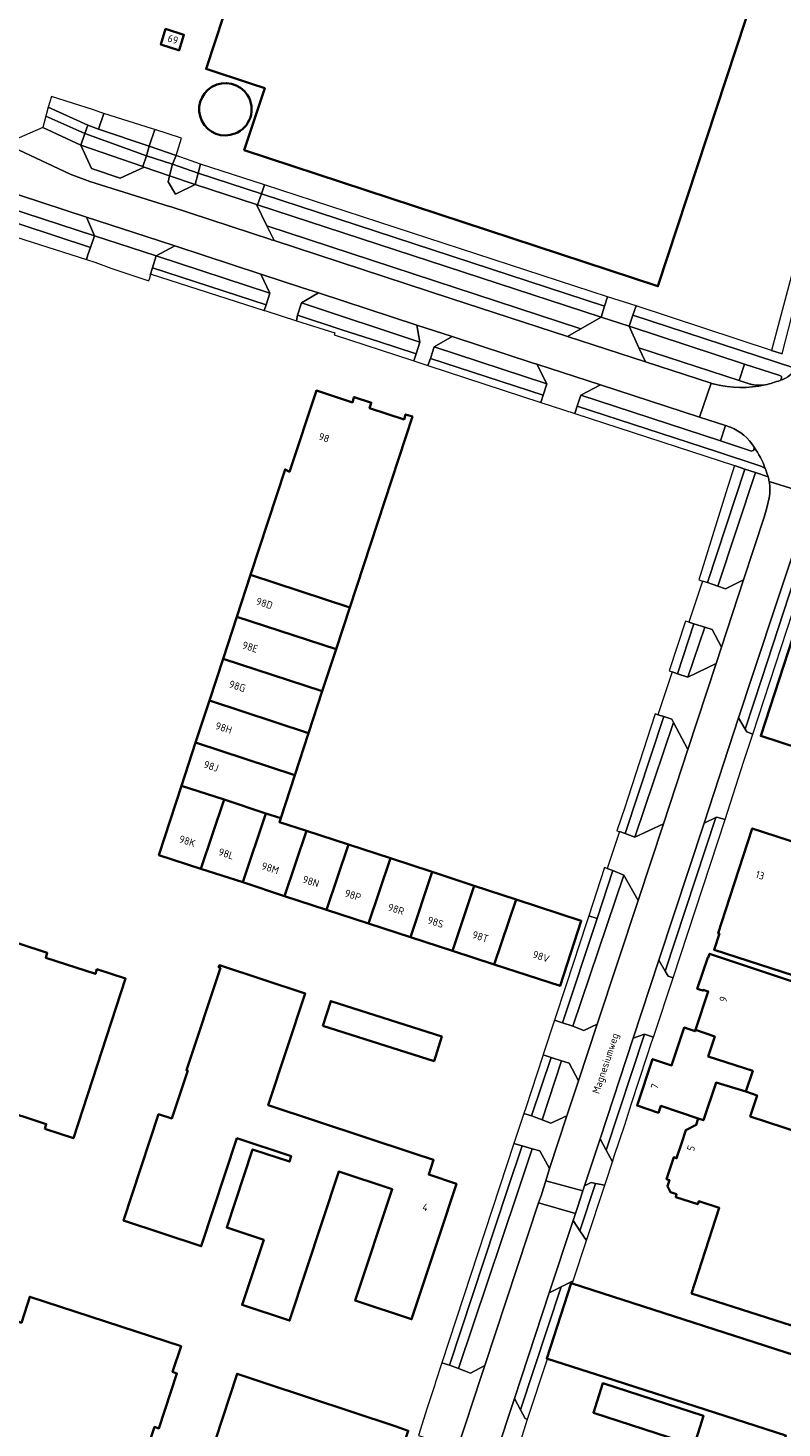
# Model space of a CAD drawing. Header units: metres. Extents: x 152391 to 157968, y 462336 to 467280.
# Tile 76 of 256: x 153194 to 153331, y 464246 to 464500. Entities that reach past the tile are written whole.
import ezdxf
from ezdxf.enums import TextEntityAlignment as Align

# ---------------------------------------------------------------- set-up
doc = ezdxf.new("R2010")
doc.units = ezdxf.units.M
doc.header["$LTSCALE"] = 0.75
for name, color, linetype, lineweight in [('B-WE-GR-BEPLANTING_CULTUUR_BODEMBEDEKKER-GV', 251, 'Continuous', 18), ('B-WE-GR-GROENVOORZIENING-GV', 251, 'Continuous', 18), ('B-WE-GR-HAAG-GV', 251, 'Continuous', 13), ('B-WE-OG-BEBOUWING-GV', 6, 'Continuous', 35), ('B-WE-OG-BEBOUWING-T18', 1, 'Continuous', 18), ('B-WE-OG-BEBOUWING_OPSLAGTANK-GV', 6, 'Continuous', 35), ('B-WE-OG-TERREIN_CULTUURSCHEIDING-GV', 251, 'Continuous', 18), ('B-WE-OG-TOPOGRAFIE-T18', 1, 'Continuous', 18), ('B-WE-VH-VERHARDING_ASFALT-GV', 251, 'Continuous', 18), ('B-WE-VH-VERHARDING_BETONSTRAATSTEEN-GV', 251, 'Continuous', 18), ('B-WE-VH-VERHARDING_STRAATBAKSTEEN-GV', 251, 'Continuous', 18), ('B-WE-VH-VERHARDING_TEGEL-GV', 251, 'Continuous', 18)]:
    doc.layers.add(name, color=color, linetype=linetype, lineweight=lineweight)
doc.styles.add('NLCS-ISO-M750-T18', font='NLCS-ISO.ttf', dxfattribs={"height": 1.35})

msp = doc.modelspace()

# ---------------------------------------------------------------- linework, layer by layer
at = {"layer": 'B-WE-GR-BEPLANTING_CULTUUR_BODEMBEDEKKER-GV'}
for points in [[(153216.12, 464478.35), (153217.16, 464481.38), (153216.72, 464481.52), (153207.94, 464484.33), (153206.97, 464481.49)], [(153289.72, 464319.68), (153291.17, 464319.16), (153297.42, 464338.11), (153295.92, 464338.61), (153295.51, 464337.35), (153291.83, 464326.06)], [(153284.15, 464302.74), (153285.54, 464302.28), (153289.1, 464312.91), (153287.66, 464313.4), (153287.6, 464313.2), (153284.49, 464303.73)], [(153269.26, 464257.46), (153270.65, 464257.03), (153281.12, 464288.73), (153283.8, 464296.85), (153282.33, 464297.3)]]:
    msp.add_lwpolyline(points, close=True, dxfattribs=at)
at = {"layer": 'B-WE-GR-GROENVOORZIENING-GV'}
msp.add_lwpolyline([(153336.95, 464410.92), (153333.27, 464399.86), (153327.3, 464381.72), (153324.28, 464372.54), (153324.58, 464372), (153325.67, 464371.63), (153332.89, 464393.64), (153333.28, 464394.74), (153337.82, 464408.71), (153339.48, 464413.95), (153339.51, 464414.05), (153339.02, 464414.21)], dxfattribs=at)
for points in [[(153320.65, 464356.08), (153319.18, 464356.55), (153318.98, 464356.48), (153309.77, 464328.55), (153310.31, 464327.66), (153311.24, 464327.35)], [(153299.09, 464296.05), (153300.21, 464293.95), (153300.53, 464294.95), (153302.46, 464300.66), (153303.69, 464304.55), (153306.46, 464313), (153307.37, 464315.77), (153307.64, 464316.59), (153306.01, 464317.15)], [(153294.3, 464281.43), (153295.52, 464279.67), (153298.84, 464289.69), (153297.15, 464290.02)], [(153293.09, 464272.31), (153290.93, 464271.23), (153283.54, 464248.91), (153284.38, 464247.36), (153284.78, 464247.2), (153288.41, 464258.17), (153288.28, 464258.22), (153292.75, 464271.89), (153292.93, 464271.83)]]:
    msp.add_lwpolyline(points, close=True, dxfattribs=at)
at = {"layer": 'B-WE-GR-HAAG-GV'}
msp.add_lwpolyline([(153336.95, 464410.92), (153333.27, 464399.86), (153327.3, 464381.72), (153324.28, 464372.54), (153324.58, 464372), (153325.67, 464371.63), (153332.89, 464393.64), (153333.28, 464394.74), (153337.82, 464408.71), (153339.48, 464413.95), (153339.51, 464414.05)], dxfattribs=at)
for points in [[(153311.24, 464327.35), (153320.65, 464356.08), (153319.18, 464356.55), (153318.98, 464356.48), (153309.77, 464328.55), (153310.31, 464327.66)], [(153300.21, 464293.95), (153300.53, 464294.95), (153302.46, 464300.66), (153303.69, 464304.55), (153306.46, 464313), (153307.37, 464315.77), (153307.64, 464316.59), (153306.01, 464317.15), (153299.09, 464296.05)], [(153294.3, 464281.43), (153295.52, 464279.67), (153298.84, 464289.69), (153297.15, 464290.02)], [(153293.09, 464272.31), (153290.93, 464271.23), (153283.54, 464248.91), (153284.38, 464247.36), (153284.78, 464247.2), (153288.41, 464258.17), (153288.28, 464258.22), (153292.75, 464271.89), (153292.93, 464271.83)]]:
    msp.add_lwpolyline(points, close=True, dxfattribs=at)
at = {"layer": 'B-WE-OG-BEBOUWING-GV'}
msp.add_lwpolyline([(153245.44, 464550.03), (153226.47, 464492.41), (153234.7, 464489.7), (153237.11, 464488.9), (153233.41, 464477.65), (153308.47, 464452.95), (153326.18, 464506.8)], dxfattribs=at)
for points in [[(153222.43, 464498.61), (153219.12, 464499.66), (153218.25, 464496.84), (153221.49, 464495.82), (153221.59, 464495.79), (153222.46, 464498.6)], [(153234.54, 464400.53), (153252.55, 464394.62), (153263.91, 464429.28), (153262.67, 464429.67), (153262.41, 464428.77), (153256.15, 464430.79), (153256.44, 464431.72), (153256.46, 464431.79), (153253.33, 464432.8), (153253.31, 464432.74), (153253.01, 464431.84), (153246.49, 464433.98), (153241.59, 464419.26), (153240.8, 464419.69)], [(153418.05, 464378.27), (153358.44, 464397.73), (153337.92, 464404.42), (153327.12, 464371.3), (153406.73, 464345.19), (153406.39, 464344.15), (153409.34, 464343.18), (153409.68, 464344.22), (153412.47, 464343.31), (153423.31, 464376.55)], [(153232.05, 464392.92), (153250.06, 464387.01), (153252.55, 464394.62), (153234.54, 464400.53)], [(153250.06, 464387.01), (153232.05, 464392.92), (153229.56, 464385.3), (153247.56, 464379.4)], [(153227.07, 464377.69), (153245.07, 464371.79), (153247.56, 464379.4), (153229.56, 464385.3)], [(153227.07, 464377.69), (153224.58, 464370.08), (153242.57, 464364.18), (153245.07, 464371.79)], [(153229.73, 464359.72), (153237.33, 464357.22), (153240.01, 464356.35), (153242.57, 464364.18), (153224.58, 464370.08), (153222.02, 464362.24)], [(153225.52, 464347.18), (153229.73, 464359.72), (153222.02, 464362.24), (153217.91, 464349.66)], [(153233.13, 464344.7), (153237.33, 464357.22), (153229.73, 464359.72), (153225.52, 464347.18)], [(153244.7, 464354.03), (153239.78, 464355.65), (153240.01, 464356.35), (153237.33, 464357.22), (153233.13, 464344.7), (153240.73, 464342.21)], [(153248.34, 464339.73), (153252.3, 464351.55), (153244.7, 464354.03), (153240.73, 464342.21)], [(153344.92, 464347.27), (153343.04, 464347.88), (153343.31, 464348.72), (153325.57, 464354.5), (153320.71, 464339.57), (153319.37, 464335.46), (153319.61, 464335.38), (153318.67, 464332.47), (153351.37, 464321.83), (153358.49, 464343.7), (153345.17, 464348.04)], [(153259.91, 464349.06), (153252.3, 464351.55), (153248.34, 464339.73), (153255.95, 464337.24)], [(153263.55, 464334.76), (153267.51, 464346.58), (153259.91, 464349.06), (153255.95, 464337.24)], [(153271.16, 464332.28), (153275.12, 464344.09), (153267.51, 464346.58), (153263.55, 464334.76)], [(153278.76, 464329.79), (153282.72, 464341.6), (153275.12, 464344.09), (153271.16, 464332.28)], [(153282.72, 464341.6), (153278.76, 464329.79), (153290.7, 464325.9), (153294.55, 464337.73)], [(153197.18, 464299.95), (153202.41, 464298.24), (153211.87, 464327.21), (153206.66, 464328.92), (153206.38, 464328.06), (153197.36, 464331.02), (153197.65, 464331.87), (153187.65, 464335.15), (153187.37, 464334.3), (153178.33, 464337.25), (153178.61, 464338.1), (153173.39, 464339.79), (153163.91, 464310.8), (153169.16, 464309.1), (153169.43, 464309.96), (153178.46, 464307.01), (153178.18, 464306.15), (153188.18, 464302.88), (153188.43, 464303.74), (153197.46, 464300.8)], [(153325.23, 464302.19), (153343.15, 464296.31), (153351.1, 464320.67), (153317.84, 464331.72), (153317.61, 464331.02), (153317.51, 464331.06), (153315.6, 464325.38), (153316.63, 464325.04), (153316.67, 464325.16), (153317.61, 464324.85), (153315.27, 464317.9), (153318.79, 464316.7), (153317.6, 464313.1), (153325.68, 464310.47), (153324.44, 464306.69), (153326.45, 464306.02)], [(153264.23, 464295.45), (153237.74, 464304.21), (153244.46, 464324.52), (153228.88, 464329.64), (153228.75, 464329.29), (153229.08, 464329.17), (153222.91, 464310.59), (153223.14, 464310.51), (153220.23, 464301.82), (153217.86, 464302.58), (153211.51, 464283.27), (153225.6, 464278.63), (153232.08, 464298.23), (153241.94, 464294.97), (153241.62, 464294), (153234.92, 464296.21), (153230.21, 464282), (153236.92, 464279.78), (153233.01, 464267.97), (153241.61, 464265.13), (153250.56, 464292.19), (153260.24, 464288.98), (153253.54, 464268.74), (153263.75, 464265.36), (153268.74, 464280.45), (153271.89, 464289.97), (153266.87, 464291.63), (153267.75, 464294.29)], [(153247.64, 464318.64), (153267.85, 464312.24), (153269.23, 464316.69), (153249.1, 464323.15)], [(153315.78, 464301.81), (153316.71, 464301.5), (153319.01, 464308.34), (153324.44, 464306.69), (153325.68, 464310.47), (153317.6, 464313.1), (153318.79, 464316.7), (153315.27, 464317.9), (153315.2, 464317.67), (153313.24, 464318.32), (153310.94, 464311.45), (153307.5, 464312.61), (153304.67, 464304.15), (153308.56, 464302.85), (153308.98, 464304.1)], [(153312.72, 464297.27), (153311.86, 464294.61), (153311.34, 464294.78), (153310.05, 464290.78), (153310.55, 464290.62), (153310.18, 464289.5), (153310.74, 464288.42), (153311.86, 464288.06), (153311.7, 464287.54), (153315.69, 464286.26), (153315.86, 464286.78), (153319.58, 464285.58), (153314.57, 464270.06), (153332.68, 464264.23), (153340.54, 464288.3), (153343.15, 464296.31), (153325.23, 464302.19), (153326.45, 464306.02), (153324.44, 464306.69), (153319.01, 464308.34), (153316.71, 464301.5), (153315.78, 464301.81), (153315.41, 464300.66), (153313.51, 464299.71)], [(153189.72, 464254.73), (153186.78, 464245.71), (153185.92, 464245.98), (153180.35, 464228.88), (153185.56, 464227.15), (153185.84, 464228.01), (153194.89, 464225.06), (153194.6, 464224.21), (153209.35, 464219.41), (153211.84, 464227.01), (153211.05, 464227.27), (153212.45, 464231.55), (153213.24, 464231.29), (153214.95, 464236.52), (153214.16, 464236.78), (153217.11, 464245.8), (153217.9, 464245.54), (153221.17, 464255.53), (153220.38, 464255.79), (153221.92, 464260.47), (153194.48, 464269.46), (153192.96, 464264.73), (153192.14, 464264.99), (153188.87, 464255.01)], [(153365.2, 464248.56), (153360.25, 464250.15), (153340.73, 464256.44), (153292.93, 464271.83), (153292.75, 464271.89), (153288.28, 464258.22), (153288.41, 464258.17), (153298.83, 464254.82), (153331.69, 464244.25), (153329.28, 464236.88), (153360.62, 464226.79), (153362.69, 464226.13), (153362.68, 464226.08), (153372.63, 464222.92), (153375.79, 464232.54), (153361.48, 464237.15)], [(153228.18, 464243.44), (153259.18, 464233.07), (153263.16, 464245.13), (153260.79, 464245.92), (153237.19, 464253.76), (153232.1, 464255.46)], [(153315.05, 464242.43), (153316.76, 464247.82), (153298.49, 464253.77), (153296.76, 464248.39)]]:
    msp.add_lwpolyline(points, close=True, dxfattribs=at)
at = {"layer": 'B-WE-OG-BEBOUWING_OPSLAGTANK-GV'}
for points in [[(153227.54, 464489.14, 0.926243), (153231.72, 464480.66)], [(153234.01, 464487.61, 0.408908), (153227.54, 464489.14)], [(153231.72, 464480.66, 0.471046), (153234.01, 464487.61)]]:
    msp.add_lwpolyline(points, format="xyb", dxfattribs=at)
at = {"layer": 'B-WE-OG-TERREIN_CULTUURSCHEIDING-GV'}
for points in [[(153203.72, 464478.54), (153205.68, 464474.3), (153210.9, 464472.57), (153215.26, 464474.58), (153214.99, 464474.67)], [(153220.94, 464469.63), (153224.46, 464471.42), (153219.84, 464473), (153219.6, 464471.92)], [(153298.15, 464447.33), (153235.83, 464467.7), (153235.61, 464467.77), (153237.49, 464463.92), (153294.48, 464445.21)], [(153238.05, 464451.7), (153236.38, 464455.16), (153220.99, 464460.19), (153220.81, 464460.25), (153217.4, 464458.44)], [(153265.27, 464442.78), (153264.71, 464445.89), (153246.86, 464451.73), (153243.8, 464449.91)], [(153324.2, 464438.81), (153303.22, 464445.67), (153305.03, 464441.77), (153323.2, 464435.84)], [(153288.29, 464435.21), (153286.47, 464438.78), (153285.84, 464438.98), (153271.12, 464443.8), (153267.85, 464441.93)], [(153294.47, 464433.17), (153319.82, 464424.87), (153320.75, 464427.64), (153315.99, 464429.18), (153298.04, 464435.02)], [(153317.48, 464399.12), (153324.26, 464419.75), (153322.34, 464420.37), (153320.8, 464415.42), (153315.89, 464399.63), (153316.57, 464399.41)], [(153315, 464391.65), (153314.08, 464391.94), (153313.46, 464392.15), (153310.53, 464383.1), (153311.07, 464382.9), (153312.02, 464382.55)], [(153316.95, 464391.03), (153313.89, 464381.96), (153319.02, 464384.46), (153320.01, 464387.39), (153318.32, 464390.61)], [(153308.45, 464375.13), (153307.99, 464375.28), (153303, 464359.96), (153302.45, 464358.3), (153301.03, 464354.05), (153301.48, 464353.91), (153302.51, 464353.57), (153309.52, 464374.8)], [(153309.45, 464355.35), (153313.87, 464368.79), (153311.28, 464373.74), (153304.28, 464352.92)], [(153302.27, 464346.01), (153293.01, 464318.57), (153295, 464317.81), (153297.43, 464318.93), (153304.85, 464341.41)], [(153300.31, 464346.86), (153299.28, 464347.22), (153298.78, 464347.39), (153295.92, 464338.61), (153297.42, 464338.11)], [(153287.45, 464301.56), (153289.04, 464300.94), (153291.96, 464302.29), (153294.04, 464308.64), (153292.38, 464311.86), (153290.98, 464312.29)], [(153286.8, 464286.49), (153287.31, 464287.94), (153287.65, 464288.97), (153288.14, 464290.5), (153288.81, 464292.71), (153287.05, 464295.92), (153285.66, 464296.31), (153282.92, 464288.14), (153272.27, 464256.4), (153274.48, 464255.59), (153277.03, 464256.96)]]:
    msp.add_lwpolyline(points, close=True, dxfattribs=at)
for points in [[(153177.35, 464474.3), (153175.78, 464474.7), (153175.08, 464474.14), (153174.55, 464472.44), (153206.25, 464462.09), (153204.75, 464465.48), (153204.75, 464465.49), (153184.6, 464472.08)], [(153328.45, 464418.33), (153326.15, 464419.09), (153319.31, 464398.49), (153320.74, 464397.99), (153323.99, 464399.6)], [(153323.99, 464399.6), (153327.74, 464411), (153328.24, 464412.71), (153328.63, 464414.54)]]:
    msp.add_lwpolyline(points, dxfattribs=at)
for points in [[(153328.66, 464417.51, 0.029208), (153328.45, 464418.33)], [(153328.63, 464414.54, 0.102536), (153328.66, 464417.51)]]:
    msp.add_lwpolyline(points, format="xyb", dxfattribs=at)
at = {"layer": 'B-WE-VH-VERHARDING_ASFALT-GV'}
for points in [[(153286.47, 464438.78), (153298.04, 464435.02), (153315.99, 464429.18), (153318.1, 464435.31), (153306.24, 464439.19), (153306.22, 464439.2), (153292.07, 464443.81), (153270.9, 464450.72), (153238.82, 464461.22), (153238.28, 464461.39), (153238.25, 464461.4), (153219.97, 464467.39), (153219.84, 464467.43), (153205.38, 464471.98), (153201.82, 464473.29), (153174.88, 464485.95), (153171.26, 464475.69)], [(153184.6, 464472.08), (153204.75, 464465.49), (153204.76, 464465.49), (153217.82, 464461.22), (153220.81, 464460.25), (153220.99, 464460.19), (153236.38, 464455.16), (153243.95, 464452.68), (153246.86, 464451.73), (153264.71, 464445.89), (153271.12, 464443.8), (153285.84, 464438.98), (153286.47, 464438.78)], [(153318.1, 464435.31), (153315.99, 464429.18), (153320.75, 464427.64)], [(153330.68, 464435.86), (153330.66, 464435.85)], [(153328.23, 464418.97), (153328.45, 464418.33)], [(153337.18, 464414.83), (153328.66, 464417.51)], [(153328.66, 464417.51), (153337.18, 464414.83), (153338.78, 464416.44)], [(153328.63, 464414.54), (153328.24, 464412.71), (153327.74, 464411), (153323.99, 464399.6), (153320.01, 464387.39), (153319.02, 464384.46), (153313.87, 464368.79), (153309.45, 464355.35), (153304.85, 464341.41), (153297.43, 464318.93), (153294.04, 464308.64), (153291.96, 464302.29), (153288.81, 464292.71), (153288.14, 464290.5), (153294.84, 464288.66), (153295.16, 464289.59), (153297.97, 464298.15), (153303.96, 464316.39), (153308.62, 464330.54), (153316.85, 464355.45), (153323.11, 464374.58), (153325.65, 464382.27)], [(153325.65, 464382.27), (153330.47, 464396.87), (153335.4, 464411.78)]]:
    msp.add_lwpolyline(points, dxfattribs=at)
for points in [[(153333.7, 464438.28, -0.183497), (153330.68, 464435.86)], [(153318.72, 464435.15, -0.007967), (153318.1, 464435.31)], [(153327.93, 464435.04, -0.119935), (153318.72, 464435.15)], [(153330.66, 464435.85, -0.031899), (153327.93, 464435.04)], [(153320.75, 464427.64, -0.025463), (153321.64, 464427.33)], [(153321.64, 464427.33, -0.164865), (153325.9, 464423.71)], [(153325.9, 464423.71, -0.069232), (153327.95, 464419.82)], [(153327.95, 464419.82, -0.014174), (153328.23, 464418.97)], [(153328.45, 464418.33, -0.029208), (153328.66, 464417.51)], [(153328.66, 464417.51, -0.102536), (153328.63, 464414.54)]]:
    msp.add_lwpolyline(points, format="xyb", dxfattribs=at)
for points in [[(153293.5, 464284.55), (153293.94, 464285.83), (153294.31, 464286.97), (153294.84, 464288.66), (153288.14, 464290.5), (153287.65, 464288.97), (153287.31, 464287.94), (153286.8, 464286.49)], [(153293.09, 464283.29), (153293.5, 464284.55), (153286.8, 464286.49), (153277.03, 464256.96), (153274.34, 464248.73), (153274.13, 464248.14), (153271.47, 464240.11), (153267.65, 464228.54), (153265.13, 464220.84), (153264.77, 464219.78), (153262.36, 464212.51), (153256.72, 464195.38), (153263.32, 464193.12), (153271.81, 464218.81), (153279.07, 464240.77), (153282.42, 464251), (153288.75, 464270.17)]]:
    msp.add_lwpolyline(points, close=True, dxfattribs=at)
at = {"layer": 'B-WE-VH-VERHARDING_BETONSTRAATSTEEN-GV'}
for points in [[(153196.83, 464481.74), (153203.72, 464478.54), (153204.48, 464480.67), (153197.39, 464483.84)], [(153204.48, 464480.67), (153205.02, 464482.16), (153197.84, 464485.43), (153197.39, 464483.84)], [(153216.12, 464478.35), (153215.64, 464476.64), (153220.39, 464475.09), (153221.02, 464476.69)], [(153215.26, 464474.58), (153219.84, 464473), (153220.39, 464475.09), (153215.64, 464476.64), (153214.99, 464474.67)], [(153235.83, 464467.7), (153236.5, 464469.71), (153225.02, 464473.46), (153224.46, 464471.42), (153235.61, 464467.77)], [(153237.05, 464471.35), (153225.46, 464475.12), (153225.02, 464473.46), (153236.5, 464469.71)], [(153292.07, 464443.81), (153294.48, 464445.21), (153237.49, 464463.92), (153238.82, 464461.22), (153270.9, 464450.72)], [(153206.29, 464457.32), (153209.36, 464456.18), (153216.08, 464453.93), (153216.1, 464454.01), (153216.13, 464454.08), (153216.46, 464455.1), (153216.36, 464454.96), (153216.31, 464454.98), (153216.73, 464456.31), (153217.4, 464458.44), (153206.25, 464462.09), (153206.25, 464462.08), (153205.52, 464459.99), (153205.04, 464458.67), (153204.78, 464457.8)], [(153237.03, 464448.54), (153237.3, 464448.46), (153242.85, 464446.67), (153243.08, 464447.68), (153243.8, 464449.91), (153246.86, 464451.73), (153243.95, 464452.68), (153236.38, 464455.16), (153238.05, 464451.7), (153237.36, 464449.56)], [(153298.15, 464447.33), (153303.22, 464445.67), (153303.93, 464447.67), (153304.54, 464449.36), (153299.33, 464451.04), (153298.79, 464449.35)], [(153264.71, 464445.89), (153265.27, 464442.78), (153264.58, 464440.66), (153264.16, 464439.37), (153266.74, 464438.52), (153267.17, 464439.82), (153267.85, 464441.93), (153271.12, 464443.8)], [(153287.62, 464433.16), (153287.2, 464431.85), (153293.38, 464429.83), (153293.8, 464431.14), (153294.47, 464433.17), (153298.04, 464435.02), (153286.47, 464438.78), (153288.29, 464435.21)], [(153314.08, 464391.94), (153315, 464391.65), (153316.95, 464391.03), (153318.32, 464390.61), (153320.01, 464387.39), (153323.99, 464399.6), (153320.74, 464397.99), (153319.31, 464398.49), (153317.48, 464399.12), (153316.57, 464399.41)], [(153311.28, 464373.74), (153313.87, 464368.79), (153319.02, 464384.46), (153313.89, 464381.96), (153312.02, 464382.55), (153311.07, 464382.9), (153308.45, 464375.13), (153309.52, 464374.8), (153310.98, 464374.32)], [(153323.11, 464374.58), (153316.85, 464355.45), (153318.98, 464356.48), (153319.18, 464356.55), (153320.65, 464356.08), (153324.04, 464366.7), (153325.67, 464371.63), (153324.58, 464372), (153324.28, 464372.54)], [(153302.27, 464346.01), (153304.85, 464341.41), (153309.45, 464355.35), (153304.28, 464352.92), (153302.51, 464353.57), (153301.48, 464353.91), (153299.28, 464347.22), (153300.31, 464346.86)], [(153311.24, 464327.35), (153310.31, 464327.66), (153309.77, 464328.55), (153308.62, 464330.54), (153303.96, 464316.39), (153306.01, 464317.15), (153307.64, 464316.59)], [(153297.43, 464318.93), (153295, 464317.81), (153293.01, 464318.57), (153291.17, 464319.16), (153289.72, 464319.68), (153287.67, 464313.42), (153287.66, 464313.4), (153289.1, 464312.91), (153290.98, 464312.29), (153292.38, 464311.86), (153294.04, 464308.64)], [(153283.8, 464296.85), (153285.66, 464296.31), (153287.05, 464295.92), (153288.81, 464292.71), (153291.96, 464302.29), (153289.04, 464300.94), (153287.45, 464301.56), (153285.54, 464302.28), (153284.15, 464302.74), (153282.56, 464298.02), (153282.33, 464297.3)], [(153300.21, 464293.95), (153299.09, 464296.05), (153297.97, 464298.15), (153295.16, 464289.59), (153296.33, 464290.17), (153297.15, 464290.02), (153298.84, 464289.69), (153299.02, 464290.25)], [(153294.3, 464281.43), (153293.09, 464283.29), (153288.75, 464270.17), (153290.93, 464271.23), (153293.09, 464272.31), (153295.52, 464279.67)], [(153270.65, 464257.03), (153269.26, 464257.46), (153268.05, 464253.77), (153267.96, 464253.48), (153266.61, 464249.27), (153265, 464244.28), (153266.29, 464243.84), (153268.15, 464243.17), (153270.06, 464242.71), (153271.47, 464240.11), (153274.13, 464248.14), (153274.34, 464248.73), (153277.03, 464256.96), (153274.48, 464255.59), (153272.27, 464256.4)], [(153283.14, 464242.03), (153284.78, 464247.2), (153284.38, 464247.36), (153283.54, 464248.91), (153282.42, 464251), (153279.07, 464240.77), (153281.23, 464241.75), (153282.4, 464242.27)]]:
    msp.add_lwpolyline(points, close=True, dxfattribs=at)
for points in [[(153325.04, 464435.22), (153323.2, 464435.84), (153305.03, 464441.77), (153306.22, 464439.2), (153306.24, 464439.19), (153318.1, 464435.31)], [(153330.58, 464436.73), (153324.2, 464438.81), (153323.2, 464435.84), (153325.04, 464435.22)], [(153326.75, 464434.96), (153327.93, 464435.04)], [(153327.93, 464435.04), (153326.75, 464434.96)], [(153330.66, 464435.85), (153330.68, 464435.86)], [(153320.75, 464427.64), (153319.82, 464424.87), (153325.44, 464423.02), (153325.85, 464423.16), (153325.9, 464423.71)]]:
    msp.add_lwpolyline(points, dxfattribs=at)
for points in [[(153318.1, 464435.31, 0.007967), (153318.72, 464435.15)], [(153318.72, 464435.15, 0.119935), (153327.93, 464435.04)], [(153325.04, 464435.22, 0.020161), (153325.59, 464435.09)], [(153325.59, 464435.09, -0.020161), (153325.04, 464435.22)], [(153325.59, 464435.09, 0.021296), (153326.15, 464435)], [(153326.15, 464435, -0.021296), (153325.59, 464435.09)], [(153326.15, 464435, 0.02478), (153326.75, 464434.96)], [(153326.75, 464434.96, -0.02478), (153326.15, 464435)], [(153327.93, 464435.04, 0.031899), (153330.66, 464435.85)], [(153330.79, 464436.63, 0.17156), (153330.58, 464436.73)], [(153330.68, 464435.86, 0.139479), (153330.87, 464436.11)], [(153330.9, 464436.43, 0.167668), (153330.79, 464436.63)], [(153330.87, 464436.11, 0.15507), (153330.9, 464436.43)], [(153321.64, 464427.33, 0.025463), (153320.75, 464427.64)], [(153325.9, 464423.71, 0.164865), (153321.64, 464427.33)]]:
    msp.add_lwpolyline(points, format="xyb", dxfattribs=at)
at = {"layer": 'B-WE-VH-VERHARDING_STRAATBAKSTEEN-GV'}
for points in [[(153237.49, 464463.92), (153235.61, 464467.77), (153224.46, 464471.42), (153220.94, 464469.63), (153219.6, 464471.92), (153219.84, 464473), (153215.26, 464474.58), (153210.9, 464472.57), (153205.68, 464474.3), (153203.72, 464478.54), (153196.83, 464481.74), (153191.17, 464479.28), (153187.58, 464480.88), (153185.28, 464486.66), (153181.01, 464488.21), (153174.88, 464485.95), (153201.82, 464473.29), (153205.38, 464471.98), (153219.84, 464467.43), (153219.97, 464467.39), (153238.25, 464461.4), (153238.28, 464461.39), (153238.82, 464461.22)], [(153206.01, 464484.95), (153198.4, 464487.39), (153197.84, 464485.43), (153205.02, 464482.16), (153206.97, 464481.49), (153207.94, 464484.33), (153207.38, 464484.51)], [(153217.16, 464481.38), (153216.12, 464478.35), (153221.02, 464476.69), (153222.02, 464479.82)], [(153217.4, 464458.44), (153220.81, 464460.25), (153217.82, 464461.22), (153204.76, 464465.49), (153204.75, 464465.49), (153204.75, 464465.48), (153206.25, 464462.09)], [(153294.48, 464445.21), (153292.07, 464443.81), (153306.22, 464439.2), (153305.03, 464441.77), (153303.22, 464445.67), (153298.15, 464447.33)]]:
    msp.add_lwpolyline(points, close=True, dxfattribs=at)
at = {"layer": 'B-WE-VH-VERHARDING_TEGEL-GV'}
for points in [[(153204.48, 464480.67), (153203.72, 464478.54), (153214.99, 464474.67), (153215.64, 464476.64)], [(153205.02, 464482.16), (153204.48, 464480.67), (153215.64, 464476.64), (153216.12, 464478.35), (153206.97, 464481.49)], [(153220.39, 464475.09), (153225.02, 464473.46), (153225.46, 464475.12), (153221.02, 464476.69)], [(153219.84, 464473), (153224.46, 464471.42), (153225.02, 464473.46), (153220.39, 464475.09)], [(153204.78, 464457.8), (153205.04, 464458.67), (153205.52, 464459.99), (153173.73, 464470.43), (153173.09, 464468.36), (153178.57, 464466.56), (153192.09, 464461.86)], [(153205.52, 464459.99), (153206.25, 464462.08), (153206.25, 464462.09), (153174.55, 464472.44), (153174.37, 464472.5), (153173.73, 464470.43)], [(153237.05, 464471.35), (153236.5, 464469.71), (153298.79, 464449.35), (153298.15, 464447.33), (153298.79, 464449.35), (153299.33, 464451.04)], [(153298.79, 464449.35), (153236.5, 464469.71), (153235.83, 464467.7), (153298.15, 464447.33)], [(153216.73, 464456.31), (153237.36, 464449.56), (153238.05, 464451.7), (153217.4, 464458.44)], [(153335.69, 464458.81), (153333.91, 464459.4), (153329.1, 464441.29), (153331.04, 464440.65)], [(153216.73, 464456.31), (153216.31, 464454.98), (153216.36, 464454.96), (153216.46, 464455.1), (153216.5, 464455.15), (153237.03, 464448.54), (153237.36, 464449.56)], [(153264.58, 464440.66), (153265.27, 464442.78), (153243.8, 464449.91), (153243.08, 464447.68), (153251.13, 464445.05), (153257.76, 464442.88)], [(153264.16, 464439.37), (153264.58, 464440.66), (153257.76, 464442.88), (153251.13, 464445.05), (153243.08, 464447.68), (153242.85, 464446.67), (153249.82, 464444.48), (153249.71, 464444.14), (153263.79, 464439.49)], [(153287.2, 464431.85), (153287.62, 464433.16), (153267.17, 464439.82), (153266.74, 464438.52)], [(153267.17, 464439.82), (153287.62, 464433.16), (153288.29, 464435.21), (153267.85, 464441.93)], [(153324.26, 464419.75), (153317.48, 464399.12), (153319.31, 464398.49), (153326.15, 464419.09)], [(153313.89, 464381.96), (153316.95, 464391.03), (153315, 464391.65), (153312.02, 464382.55)], [(153311.28, 464373.74), (153310.98, 464374.32), (153309.52, 464374.8), (153302.51, 464353.57), (153304.28, 464352.92)], [(153309.77, 464328.55), (153318.98, 464356.48), (153316.85, 464355.45), (153308.62, 464330.54)], [(153291.17, 464319.16), (153293.01, 464318.57), (153302.27, 464346.01), (153300.31, 464346.86), (153297.42, 464338.11)], [(153299.09, 464296.05), (153306.01, 464317.15), (153303.96, 464316.39), (153297.97, 464298.15)], [(153289.1, 464312.91), (153285.54, 464302.28), (153287.45, 464301.56), (153290.98, 464312.29)], [(153281.12, 464288.73), (153270.65, 464257.03), (153272.27, 464256.4), (153282.92, 464288.14), (153285.66, 464296.31), (153283.8, 464296.85)], [(153293.5, 464284.55), (153293.09, 464283.29), (153294.3, 464281.43), (153297.15, 464290.02), (153296.33, 464290.17), (153295.16, 464289.59), (153294.84, 464288.66), (153294.31, 464286.97), (153293.94, 464285.83)], [(153288.75, 464270.17), (153282.42, 464251), (153283.54, 464248.91), (153290.93, 464271.23)]]:
    msp.add_lwpolyline(points, close=True, dxfattribs=at)
for points in [[(153333.14, 464438.12), (153303.93, 464447.67), (153303.22, 464445.67), (153324.2, 464438.81), (153330.58, 464436.73)], [(153331.04, 464440.65), (153329.1, 464441.29), (153304.54, 464449.36), (153303.93, 464447.67), (153333.14, 464438.12)], [(153325.9, 464423.71), (153325.85, 464423.16), (153325.44, 464423.02), (153319.82, 464424.87), (153294.47, 464433.17), (153293.8, 464431.14), (153319.08, 464422.91), (153327.3, 464420.2), (153327.39, 464420.16), (153327.48, 464420.11), (153327.95, 464419.82)], [(153327.95, 464419.82), (153327.48, 464420.11), (153327.39, 464420.16), (153327.3, 464420.2), (153319.08, 464422.91), (153293.8, 464431.14), (153293.38, 464429.83), (153322.34, 464420.37), (153324.26, 464419.75)], [(153324.26, 464419.75), (153326.15, 464419.09), (153328.45, 464418.33), (153328.23, 464418.97)], [(153335.4, 464411.78), (153330.47, 464396.87), (153325.65, 464382.27), (153323.11, 464374.58), (153324.28, 464372.54), (153327.3, 464381.72), (153333.27, 464399.86), (153336.95, 464410.92)]]:
    msp.add_lwpolyline(points, dxfattribs=at)
for points in [[(153330.68, 464435.86, 0.183497), (153333.7, 464438.28)], [(153330.58, 464436.73, -0.17156), (153330.79, 464436.63)], [(153330.87, 464436.11, -0.139479), (153330.68, 464435.86)], [(153330.79, 464436.63, -0.167668), (153330.9, 464436.43)], [(153330.9, 464436.43, -0.15507), (153330.87, 464436.11)], [(153327.95, 464419.82, 0.069232), (153325.9, 464423.71)], [(153328.23, 464418.97, 0.014174), (153327.95, 464419.82)]]:
    msp.add_lwpolyline(points, format="xyb", dxfattribs=at)

# ---------------------------------------------------------------- texts
at = {"layer": 'B-WE-OG-BEBOUWING-T18', "style": 'NLCS-ISO-M750-T18'}
for s, rotation, p in [('69', 342.4, (153220.45, 464497.77)), ('98', 341.6, (153247.87, 464425.45)), ('98D', 341.9, (153237.06, 464395.37)), ('98E', 341.9, (153234.46, 464387.43)), ('98G', 341.9, (153232.14, 464380.32)), ('98H', 341.9, (153229.67, 464372.75)), ('98J', 341.9, (153227.39, 464365.78)), ('98K', 341.9, (153223.06, 464352.19)), ('98L', 341.9, (153230.14, 464349.88)), ('98M', 341.9, (153238.11, 464347.28)), ('98N', 341.9, (153245.49, 464344.87)), ('13', 341.9, (153327, 464345.98)), ('98P', 341.9, (153253.12, 464342.37)), ('98R', 341.9, (153260.95, 464339.82)), ('98S', 341.9, (153268.12, 464337.47)), ('98T', 341.9, (153276.24, 464334.83)), ('98V', 341.9, (153287.28, 464331.22)), ('9', 71.5, (153320.33, 464323.48)), ('7', 71.5, (153307.88, 464307.65)), ('5', 72.1, (153314.47, 464296.42)), ('4', 341.7, (153266.27, 464285.7))]:
    msp.add_text(s, height=1.35, rotation=rotation, dxfattribs=at).set_placement(p, align=Align.MIDDLE)
at = {"layer": 'B-WE-OG-TOPOGRAFIE-T18', "style": 'NLCS-ISO-M750-T18'}
msp.add_text('Magnesiumweg', height=1.35, rotation=71.6, dxfattribs=at).set_placement((153299.14, 464311.77), align=Align.MIDDLE)

doc.saveas('drawing.dxf')
